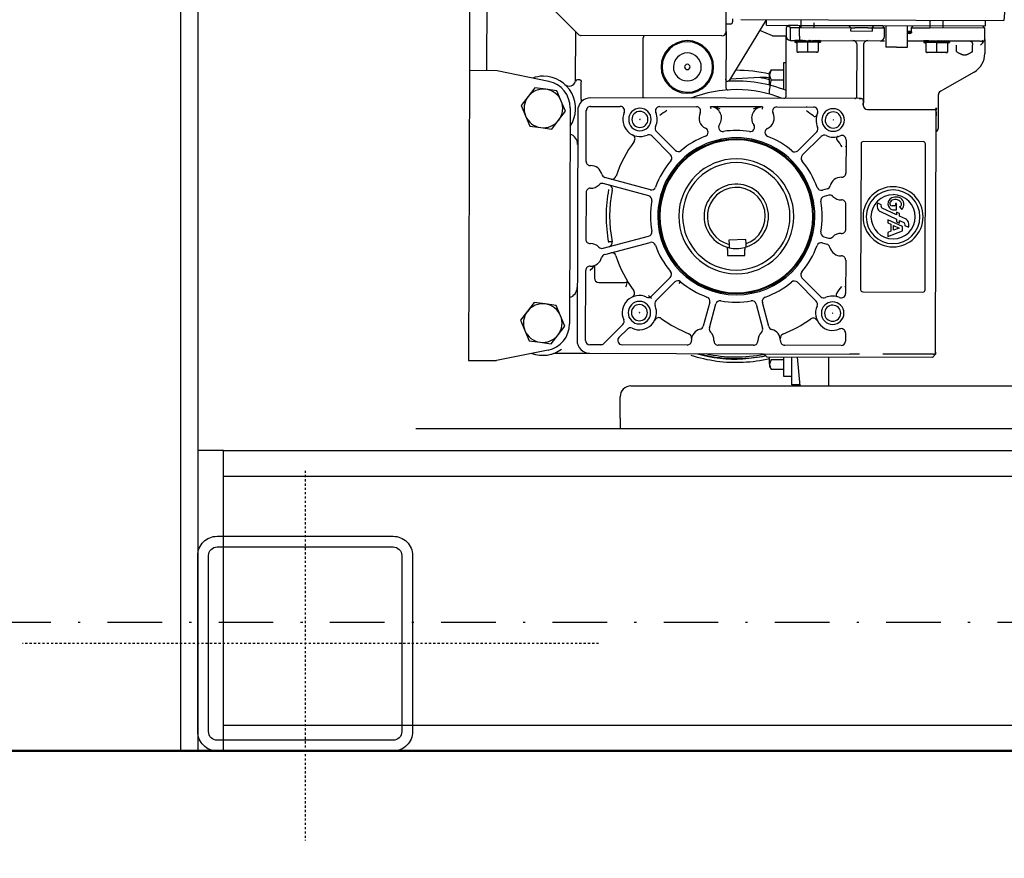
# Model space of a CAD drawing. Header units: centimetres. Extents: x 47725 to 65780, y 1899 to 12037.
# Tile 135 of 156: x 53605 to 53651, y 4510 to 4549. Entities that reach past the tile are written whole.
import ezdxf

# ---------------------------------------------------------------- set-up
doc = ezdxf.new("R2010")
doc.units = ezdxf.units.CM
doc.header["$LTSCALE"] = 0.02
doc.linetypes.add('CENTER2', pattern=[1.125, 0.75, -0.125, 0.125, -0.125])
doc.linetypes.add('DASHDOT2', pattern=[12.7, 6.35, -3.175, 0, -3.175])
for name, color, linetype in [('33 - linia 2', 3, 'Continuous'), ('44 - osie 2', 6, 'CENTER2'), ('A-Grid', 191, 'DASHDOT2'), ('A-PRZERÓJ', 7, 'Continuous'), ('CKDRZWI_', 7, 'Continuous'), ('CKWYMIAR', 3, 'Continuous')]:
    doc.layers.add(name, color=color, linetype=linetype)
doc.layers.add('CKSCIANY_PRZEKR', color=6, linetype='Continuous', lineweight=50)
doc.styles.get("Standard").update_dxf_attribs({"font": 'ic-simplex.shx', "width": 0.8})
doc.dimstyles.new('Kopia2 CADKON cm', dxfattribs={"dimscale": 5, "dimtxt": 3, "dimasz": 2.5, "dimexe": 1.8, "dimexo": 5, "dimgap": 0.6, "dimtad": 1, "dimrnd": 0.5, "dimtxsty": 'Standard', "dimblk1": 'OBLIQUE', "dimblk2": 'OBLIQUE', "dimsah": 1, "dimcen": 2.5, "dimadec": 1, "dimazin": 2, "dimtfac": 1, "dimtix": 1, "dimtmove": 2, "dimatfit": 3, "dimldrblk": 'OPEN30', "dimfxl": 2, "dimfxlon": 1, "dimtfill": 1, "dimtolj": 1, "dimarcsym": 0})

# ---------------------------------------------------------------- blocks, each defined once
blk = doc.blocks.new('A$7E8814B2933187')
at = {"color": 7, "linetype": 'Continuous'}
for p, q in [((200, -690), (200, -200)), ((231.87, -224.6), (231.83, -237.6)), ((366.87, -225), (231.87, -224.6)), ((366.83, -238), (366.87, -225)), ((447.87, -225.24), (366.87, -225)), ((447.84, -233.24), (366.84, -233)), ((236.7, -261.64), (231.83, -237.6)), ((361.81, -262), (366.83, -238)), ((245.83, -250.83), (241.03, -252.82)), ((250.63, -248.85), (245.83, -250.83)), ((254.75, -252.02), (250.63, -248.85)), ((258.87, -255.18), (254.75, -252.02)), ((345.83, -251.13), (341.02, -253.11)), ((350.63, -249.14), (345.83, -251.13)), ((354.75, -252.31), (350.63, -249.14)), ((241.03, -252.82), (240.34, -257.97)), ((258.19, -260.34), (258.87, -255.18)), ((341.02, -253.11), (340.34, -258.26)), ((358.87, -255.48), (354.75, -252.31)), ((358.19, -260.63), (358.87, -255.48)), ((404.45, -255.19), (383.8, -275.72)), ((240.34, -257.97), (239.66, -263.12)), ((257.5, -265.49), (258.19, -260.34)), ((340.34, -258.26), (339.66, -263.42)), ((357.5, -265.78), (358.19, -260.63)), ((235.25, -264.5), (235.2, -281.11)), ((239.66, -263.12), (243.78, -266.29)), ((252.7, -267.47), (257.5, -265.49)), ((339.66, -263.42), (343.78, -266.58)), ((352.7, -267.77), (357.5, -265.78)), ((243.78, -266.29), (247.9, -269.45)), ((247.9, -269.45), (252.7, -267.47)), ((343.78, -266.58), (347.9, -269.75)), ((347.9, -269.75), (352.7, -267.77)), ((349.54, -271.95), (248.92, -271.65)), ((260.98, -275.07), (260.98, -275.19)), ((362.12, -274.48), (384.98, -274.55)), ((241.21, -279.13), (273.81, -279.23)), ((348.22, -275.44), (241.22, -275.13)), ((310.11, -279.33), (288.3, -279.27)), ((324.6, -279.37), (348.21, -279.44)), ((336.99, -275.41), (336.99, -275.39)), ((353.64, -277.04), (361.63, -277.06)), ((362.63, -276.49), (362.63, -275.36)), ((383.02, -342.55), (383.21, -277.13)), ((235.2, -281.11), (234.84, -402.16)), ((239.19, -286.17), (239.2, -281.12)), ((276.09, -283.23), (270.19, -283.22)), ((350.2, -281.45), (350.16, -295.28)), ((353.83, -407.46), (354.2, -281.46)), ((248.59, -296.47), (239.77, -287.59)), ((268.19, -285.21), (268.15, -297.21)), ((281.22, -288.02), (286.84, -309.22)), ((284.12, -287.25), (289.74, -308.46)), ((308.5, -308.51), (314.24, -287.34)), ((311.4, -309.3), (317.14, -288.12)), ((287.17, -291.43), (287.17, -289.72)), ((205, -295.2), (200, -295.2)), ((205, -295.2), (215, -295.2)), ((239.07, -326.4), (239.16, -296.07)), ((242.57, -294.67), (246.46, -298.58)), ((220, -300.2), (220, -670.2)), ((254.13, -304.17), (254.06, -304.17)), ((254.13, -304.17), (254.2, -304.17)), ((344.13, -304.43), (344.06, -304.43)), ((344.13, -304.43), (344.2, -304.43)), ((355.13, -305.89), (382.13, -305.97)), ((270.56, -318.56), (261.8, -309.75)), ((263.79, -311.76), (263.65, -311.62)), ((336.43, -309.97), (327.62, -318.73)), ((259.67, -311.87), (268.43, -320.68)), ((329.74, -320.86), (338.55, -312.1)), ((336.54, -314.09), (336.68, -313.95)), ((350.1, -313.61), (350.05, -330.71)), ((267.77, -322.73), (268.53, -323.38)), ((259, -336.9), (247.82, -333.87)), ((249.74, -334.39), (249.55, -334.34)), ((247.03, -336.77), (258.21, -339.8)), ((349.01, -337.61), (350.04, -337.34)), ((349.96, -361.56), (350.04, -337.34)), ((238.98, -357.35), (239.02, -340.9)), ((280.71, -345.25), (280.69, -353.25)), ((283.52, -345.25), (280.71, -345.25)), ((283.52, -345.25), (284.55, -345.26)), ((285.93, -345.91), (284.37, -345.98)), ((287.83, -345.82), (285.93, -345.91)), ((288.2, -353.81), (287.83, -345.82)), ((385.01, -344.55), (358.88, -344.48)), ((390.56, -363.21), (361.91, -345.87)), ((363.58, -360.23), (362.94, -346.5)), ((385.01, -344.55), (414.51, -344.64)), ((388.51, -346.56), (388.51, -344.56)), ((391.01, -347.57), (389.51, -347.57)), ((390.59, -351.34), (390.24, -473.8)), ((280.69, -353.25), (283.5, -353.25)), ((284.53, -353.26), (283.5, -353.25)), ((284.75, -353.97), (286.31, -353.9)), ((286.31, -353.9), (288.2, -353.81)), ((234.96, -362.11), (233.46, -363.61)), ((258.16, -358.56), (246.96, -361.53)), ((247.73, -364.43), (258.92, -361.46)), ((349.96, -361.56), (348.94, -361.29)), ((363.73, -363.41), (363.58, -360.23)), ((383, -366.2), (385.59, -360.21)), ((229, -364.8), (227.76, -365.51)), ((227.76, -365.51), (227.76, -371.2)), ((230.07, -364.8), (229, -364.8)), ((230.07, -364.8), (233.45, -364.8)), ((232.38, -365.51), (230.07, -364.8)), ((232.38, -365.51), (232.38, -371.2)), ((233.23, -440.61), (233.46, -363.61)), ((355.93, -364.8), (358, -364.8)), ((360.06, -364.8), (364.93, -364.8)), ((362.62, -365.51), (362.62, -371.2)), ((364.93, -364.8), (366, -364.8)), ((367.24, -365.51), (364.93, -364.8)), ((367.24, -365.51), (366, -364.8)), ((367.24, -365.51), (367.24, -371.2)), ((383, -366.2), (383, -372.55)), ((387.96, -363.4), (387.91, -379.2)), ((387.96, -363.4), (390.56, -363.41)), ((233.44, -371.2), (224.5, -371.2)), ((224.5, -371.2), (224.5, -375.2)), ((349.94, -368.19), (349.89, -385.28)), ((370.5, -371.2), (358, -371.2)), ((370.5, -372.51), (370.5, -371.2)), ((220.5, -378.84), (220.5, -375.2)), ((220.5, -375.2), (233.42, -375.2)), ((238.86, -398.12), (238.93, -371.84)), ((354.93, -372.46), (379.06, -372.54)), ((379.06, -372.54), (382.93, -372.55)), ((380.93, -374.54), (380.91, -378.82)), ((386.93, -374.34), (380.94, -374.32)), ((386.93, -372.56), (382.93, -372.55)), ((386.93, -374.34), (386.91, -378.78)), ((387.59, -373.22), (386.93, -372.56)), ((386.93, -374.34), (387.66, -373.31)), ((387.59, -373.22), (387.68, -373.31)), ((387.59, -373.22), (387.66, -373.31)), ((387.66, -373.31), (387.68, -373.31)), ((387.68, -373.31), (387.93, -373.56)), ((387.92, -377.94), (387.93, -373.56)), ((233.42, -377.66), (220, -378.88)), ((268.26, -377.74), (259.45, -386.5)), ((261.57, -388.63), (270.38, -379.87)), ((327.44, -380.04), (336.2, -388.85)), ((338.33, -386.73), (329.57, -377.92)), ((375.41, -386.72), (375.44, -378.22)), ((380.06, -377.49), (375.72, -377.47)), ((380.12, -376.49), (379.85, -377.49)), ((380.04, -382.49), (380.06, -377.49)), ((380.1, -382.49), (380.12, -376.49)), ((380.78, -376.49), (380.12, -376.49)), ((380.78, -381.53), (380.9, -380.21)), ((380.91, -379.13), (380.8, -416.34)), ((380.82, -380.19), (380.91, -378.85)), ((380.84, -379.91), (380.85, -379.89)), ((380.85, -379.89), (380.84, -379.92)), ((380.85, -378.84), (380.91, -377.74)), ((380.91, -379.89), (380.85, -379.89)), ((380.91, -379.46), (380.87, -379.46)), ((380.88, -377.73), (380.91, -376.95)), ((380.91, -379.24), (380.88, -379.24)), ((380.91, -380.49), (380.88, -380.49)), ((380.9, -376.95), (380.91, -376.54)), ((380.91, -376.54), (380.91, -376.54)), ((380.91, -376.95), (380.91, -376.94)), ((380.91, -377.74), (380.91, -377.72)), ((380.91, -379.13), (380.91, -378.82)), ((380.91, -378.85), (380.91, -378.82)), ((382.91, -378.77), (386.91, -378.78)), ((386.91, -378.78), (386.84, -402.56)), ((387.64, -378.79), (386.91, -378.78)), ((386.91, -379.51), (390.51, -379.52)), ((387.91, -379.2), (387.85, -401.56)), ((380.04, -382.49), (375.7, -382.47)), ((380.03, -387.49), (380.04, -382.49)), ((380.09, -388.49), (380.1, -382.49)), ((380.9, -381.72), (380.63, -383.22)), ((380.89, -383.29), (380.63, -383.22)), ((380.75, -384.07), (380.77, -384.07)), ((380.84, -381.23), (380.76, -381.69)), ((380.77, -384.07), (380.83, -383.74)), ((380.77, -384.07), (380.89, -384.8)), ((380.78, -381.53), (380.84, -381.23)), ((380.78, -383.26), (380.84, -382.92)), ((380.9, -383.74), (380.83, -383.74)), ((380.9, -385.09), (380.83, -385.09)), ((380.91, -381.23), (380.84, -381.23)), ((380.9, -382.06), (380.84, -382.06)), ((380.9, -382.92), (380.84, -382.92)), ((380.9, -384.48), (380.84, -384.48)), ((286.6, -389.3), (286.01, -391.49)), ((311.74, -391.57), (311.16, -389.38)), ((334.21, -386.84), (334.35, -386.98)), ((380.03, -387.49), (375.69, -387.47)), ((379.82, -387.49), (380.09, -388.49)), ((380.74, -388.49), (380.09, -388.49)), ((380.81, -385.22), (380.89, -386.15)), ((380.89, -385.52), (380.83, -385.52)), ((380.83, -386.39), (380.88, -387.26)), ((380.84, -386.35), (380.88, -387.24)), ((380.89, -385.74), (380.85, -385.74)), ((380.85, -387.36), (380.88, -388.03)), ((380.85, -387.37), (380.88, -388.04)), ((380.86, -385.74), (380.89, -386.13)), ((380.86, -388.07), (380.88, -388.44)), ((380.86, -388.07), (380.88, -388.44)), ((386.89, -385.51), (389.07, -385.51)), ((233.37, -392.2), (220, -392.2)), ((253.87, -394.17), (253.8, -394.17)), ((253.87, -394.17), (253.94, -394.17)), ((289.5, -390.09), (288.9, -392.28)), ((308.84, -392.33), (308.26, -390.14)), ((343.87, -394.43), (343.8, -394.43)), ((343.87, -394.43), (343.94, -394.43)), ((234.83, -406.67), (234.84, -402.16)), ((244.69, -400.14), (240.85, -400.13)), ((278.54, -400.24), (263.02, -400.19)), ((293.03, -400.28), (304.67, -400.32)), ((334.69, -400.4), (319.16, -400.36)), ((385.34, -402.55), (385.31, -412.55)), ((386.84, -402.56), (385.34, -402.55)), ((387.85, -401.56), (386.84, -402.56)), ((386.84, -402.56), (386.84, -404.56)), ((387.85, -401.56), (387.81, -413.56)), ((332.83, -407.4), (264.83, -407.2)), ((353.83, -406.46), (353.83, -407.46)), ((354.84, -405.46), (378.84, -405.53)), ((386.82, -410.56), (386.84, -404.56)), ((263.83, -408.2), (263.74, -436.2)), ((333.74, -436.4), (333.83, -408.4)), ((348.82, -410.45), (348.73, -441.45)), ((352.83, -408.46), (350.83, -408.45)), ((350.83, -408.45), (352.83, -408.46)), ((378.83, -408.53), (352.83, -408.46)), ((386.81, -412.56), (385.31, -412.55)), ((386.81, -412.56), (386.8, -416.51)), ((386.82, -410.56), (386.81, -412.56)), ((386.81, -412.56), (387.81, -413.56)), ((301.18, -416.5), (297.74, -423.83)), ((304.3, -416.78), (305.07, -415.13)), ((380.8, -416.34), (380.8, -418.36)), ((386.8, -416.51), (386.8, -418.36)), ((387.81, -413.56), (387.8, -416.44)), ((387.8, -416.44), (387.8, -417.36)), ((234.79, -422.06), (234.8, -417.55)), ((291.54, -419.9), (289.63, -419.89)), ((289.63, -419.89), (292.17, -426.65)), ((292.03, -421.21), (291.54, -419.9)), ((295.38, -421.22), (292.03, -421.21)), ((294.28, -426.66), (297.44, -419.92)), ((296, -419.91), (295.38, -421.22)), ((297.44, -419.92), (296, -419.91)), ((299.76, -423.83), (302.84, -417.28)), ((377.78, -423.97), (377.8, -418.97)), ((387.8, -419), (377.8, -418.97)), ((382.8, -418.35), (386.8, -418.36)), ((384.3, -418.35), (384.3, -418.54)), ((386.8, -418.36), (387.8, -417.36)), ((387.8, -417.36), (387.66, -465.4)), ((234.73, -441.11), (234.79, -422.06)), ((292.52, -422.52), (294.77, -422.53)), ((293.52, -425.18), (292.52, -422.52)), ((294.77, -422.53), (293.52, -425.18)), ((296.51, -423.82), (295.85, -425.24)), ((295.85, -425.24), (297.07, -425.24)), ((297.07, -425.24), (296.12, -427.27)), ((297.74, -423.83), (296.51, -423.82)), ((297.77, -428.05), (299.09, -425.25)), ((299.09, -425.25), (300.31, -425.25)), ((300.98, -423.84), (299.76, -423.83)), ((300.31, -425.25), (300.98, -423.84)), ((301.98, -422.77), (301.98, -423.91)), ((301.98, -423.91), (305.03, -423.92)), ((303.35, -425.29), (302.23, -426.41)), ((303.9, -423.02), (303.91, -421.81)), ((305.03, -423.39), (304.26, -423.39)), ((305.03, -423.92), (305.03, -423.39)), ((377.78, -423.97), (377.77, -428.97)), ((292.17, -426.65), (294.28, -426.66)), ((294.66, -427.77), (293.88, -429.43)), ((377.77, -428.97), (387.77, -429)), ((380.77, -428.98), (380.75, -433.34)), ((384.27, -428.99), (384.26, -429.72)), ((384.77, -428.99), (384.76, -431.21)), ((386.76, -430.73), (385.23, -430.72)), ((385.27, -428.99), (385.26, -430.72)), ((386.76, -431.01), (386.76, -430.73)), ((387.76, -431.73), (386.76, -430.73)), ((380.75, -433.34), (380.74, -438.31)), ((386.76, -431.01), (386.74, -436.51)), ((264.74, -437.2), (332.74, -437.4)), ((375.24, -446.83), (375.26, -438.33)), ((379.88, -437.59), (375.54, -437.58)), ((379.94, -436.59), (379.67, -437.59)), ((379.87, -442.59), (379.88, -437.59)), ((379.93, -442.59), (379.94, -436.59)), ((380.6, -436.59), (379.94, -436.59)), ((380.64, -440.29), (380.73, -438.95)), ((380.66, -440.01), (380.67, -439.99)), ((380.67, -439.99), (380.66, -440.02)), ((380.74, -438.31), (380.67, -462.92)), ((380.73, -439.99), (380.67, -439.99)), ((380.68, -438.94), (380.73, -437.84)), ((380.74, -439.56), (380.69, -439.56)), ((380.7, -437.84), (380.74, -437.06)), ((380.74, -439.34), (380.71, -439.34)), ((380.72, -437.05), (380.74, -436.65)), ((380.73, -437.84), (380.73, -437.82)), ((380.73, -438.95), (380.73, -438.93)), ((380.74, -436.65), (380.74, -436.64)), ((380.74, -437.06), (380.74, -437.04)), ((386.66, -465.06), (386.74, -439.35)), ((386.74, -436.51), (386.74, -439.35)), ((386.74, -439.61), (390.34, -439.62)), ((233.23, -440.61), (234.73, -442.11)), ((235.73, -442.11), (234.73, -442.11)), ((235.73, -442.11), (347.73, -442.44)), ((340.22, -443.42), (355.56, -443.47)), ((347.73, -442.44), (345.73, -442.44)), ((347.73, -442.44), (347.82, -442.44)), ((347.88, -442.44), (349.1, -442.45)), ((348.64, -442.45), (349.4, -442.45)), ((357.27, -444.43), (357.77, -445.29)), ((379.87, -442.59), (375.53, -442.58)), ((379.85, -447.59), (379.87, -442.59)), ((379.91, -448.59), (379.93, -442.59)), ((380.72, -441.82), (380.45, -443.33)), ((380.72, -443.39), (380.45, -443.33)), ((380.66, -441.34), (380.58, -441.79)), ((380.58, -444.17), (380.6, -444.18)), ((380.6, -443.36), (380.66, -443.02)), ((380.6, -444.18), (380.66, -443.85)), ((380.6, -444.18), (380.71, -444.9)), ((380.61, -441.63), (380.73, -440.31)), ((380.61, -441.63), (380.66, -441.34)), ((380.73, -441.34), (380.66, -441.34)), ((380.73, -442.16), (380.66, -442.16)), ((380.73, -443.02), (380.66, -443.02)), ((380.72, -443.85), (380.66, -443.85)), ((380.72, -444.59), (380.66, -444.59)), ((380.73, -440.6), (380.7, -440.6)), ((366.2, -460), (357.77, -445.29)), ((379.85, -447.59), (375.51, -447.58)), ((379.64, -447.59), (379.91, -448.59)), ((380.57, -448.59), (379.91, -448.59)), ((380.63, -445.32), (380.71, -446.26)), ((380.72, -445.19), (380.66, -445.19)), ((380.72, -445.62), (380.66, -445.62)), ((380.66, -446.46), (380.71, -447.34)), ((380.66, -446.49), (380.71, -447.36)), ((380.67, -447.48), (380.7, -448.14)), ((380.72, -445.84), (380.68, -445.84)), ((380.68, -447.46), (380.7, -448.13)), ((380.69, -445.84), (380.71, -446.23)), ((380.69, -448.18), (380.7, -448.54)), ((380.69, -448.18), (380.7, -448.54)), ((386.72, -445.61), (390.32, -445.62)), ((375.7, -451.76), (378.7, -451.77)), ((375.68, -459.29), (378.68, -459.3)), ((380.66, -465.04), (374.85, -465.02)), ((380.66, -465.04), (380.66, -464.66)), ((380.66, -465.04), (386.66, -465.06)), ((386.66, -465.06), (387.66, -464.06)), ((387.66, -465.4), (390.26, -465.41)), ((428.62, -477.27), (390.24, -473.8))]:
    blk.add_line(p, q, dxfattribs=at)
for centre, radius, start, end in [((249.26, -259.15), 9, 112.4483, 172.4483), ((249.26, -259.15), 9, 52.4483, 112.4483), ((249.26, -259.15), 9, 352.4483, 52.4483), ((349.26, -259.45), 9, 112.4483, 172.4483), ((349.26, -259.45), 9, 52.4483, 112.4483), ((249.26, -259.15), 15, 160.0774, 215.9317), ((349.26, -259.45), 9, 352.4483, 52.4483), ((349.26, -259.45), 15, 0, 19.5852), ((249.26, -259.15), 9, 172.4483, 232.4483), ((249.26, -259.15), 9, 292.4483, 352.4483), ((349.26, -259.45), 9, 172.4483, 232.4483), ((349.26, -259.45), 15, 236.274, 0), ((349.26, -259.45), 9, 292.4483, 352.4483), ((249.26, -259.15), 15, 194.8269, 200.8713), ((248.95, -259.15), 12.5, 191.4649, 269.8313), ((349.58, -259.45), 12.5, 269.8313, 348.1976), ((249.26, -259.15), 9, 232.4483, 292.4483), ((349.26, -259.45), 9, 232.4483, 292.4483), ((362.65, -271.49), 3, 138.0215, 255.3543), ((265.94, -270.2), 5, 197.279, 269.8319), ((332.53, -270.4), 5, 269.8318, 342.3756), ((361.63, -275.36), 1, 359.8318, 75.3543), ((241.2, -281.13), 6, 89.8318, 179.8318), ((241.2, -281.13), 2, 89.8318, 179.8318), ((273.8, -281.23), 2, 357.8557, 89.8318), ((288.29, -281.27), 2, 89.8318, 181.8079), ((310.11, -281.33), 2, 357.8557, 89.8318), ((324.6, -281.37), 2, 89.8318, 181.8079), ((348.2, -281.44), 2, 359.8318, 89.8318), ((348.2, -281.44), 6, 359.8318, 89.8318), ((353.57, -278.6), 1.56, 87.4639, 112.866), ((385.21, -277.14), 2, 134.8318, 179.8318), ((270.19, -285.22), 2, 89.8318, 179.8318), ((285.69, -269.97), 16.37, 223.4377, 234.1076), ((281.05, -281.5), 5.25, 177.8557, 255.9661), ((281.05, -281.5), 5.25, 313.6976, 1.8079), ((317.35, -281.6), 5.25, 177.8557, 225.9661), ((317.35, -281.6), 5.25, 283.6976, 1.8079), ((241.19, -286.18), 2, 179.8318, 224.8318), ((279.29, -288.53), 2, 14.8318, 75.9661), ((286.05, -286.74), 2, 133.6976, 194.8318), ((298.97, -358.23), 69.55, 79.5776, 100.086), ((312.31, -286.82), 2, 344.8318, 45.9661), ((319.07, -288.65), 2, 103.6976, 164.8318), ((299, -349.3), 59, 108.1211, 125.9532), ((280.03, -291.33), 2, 288.1211, 14.8318), ((286.79, -289.53), 2, 194.8318, 281.5426), ((299, -349.3), 59, 78.1211, 101.5426), ((299, -349.3), 59, 78.1211, 101.5426), ((311.56, -289.61), 2, 258.1211, 344.8318), ((318.31, -291.44), 2, 164.8318, 251.5426), ((299, -349.3), 59, 53.7105, 71.5426), ((215, -300.2), 5, 0, 90), ((241.16, -296.08), 2, 44.8318, 179.8318), ((250.01, -295.06), 2, 224.8318, 294.3445), ((254.13, -304.17), 8, 335.3192, 114.3445), ((270.1, -289.68), 9.06, 244.5581, 261.4589), ((270.15, -297.22), 2, 179.8318, 225.57), ((344.13, -304.43), 8, 66.2537, 204.3445), ((348.16, -295.28), 2, 246.2537, 359.8318), ((254.13, -304.17), 8, 155.3192, 294.3445), ((245.05, -299.99), 2, 335.3192, 44.8318), ((254.13, -304.17), 5.25, 359.8318, 179.8318), ((254.13, -304.17), 3.75, 359.8318, 179.8318), ((263.19, -299.92), 2, 205.1343, 305.9532), ((335.1, -300.13), 2, 233.7105, 334.5293), ((344.13, -304.43), 5.25, 359.8318, 179.8318), ((344.13, -304.43), 3.75, 359.8318, 179.8318), ((254.13, -304.17), 5.25, 179.8318, 359.8318), ((254.13, -304.17), 3.75, 179.8318, 359.8318), ((254.13, -304.17), 0.0714, 359.8318, 179.8318), ((254.13, -304.17), 0.0714, 179.8318, 359.8318), ((344.13, -304.43), 5.25, 179.8318, 359.8318), ((344.13, -304.43), 3.75, 179.8318, 359.8318), ((344.13, -304.43), 0.0714, 359.8318, 179.8318), ((344.13, -304.43), 0.0714, 179.8318, 359.8318), ((249.83, -313.2), 2, 323.7105, 64.5293), ((258.25, -313.28), 2, 44.8318, 114.3445), ((299, -349.3), 55, 132.0455, 134.09), ((263.22, -308.34), 2, 155.3192, 224.8318), ((299, -349.3), 40, 109.612, 130.0516), ((284.9, -309.74), 2, 289.612, 14.8318), ((291.67, -307.94), 2, 194.8318, 280.0516), ((299, -349.3), 40, 79.612, 100.0516), ((306.57, -307.99), 2, 259.612, 344.8318), ((313.33, -309.82), 2, 164.8318, 250.0516), ((299, -349.3), 40, 49.612, 70.0516), ((335.02, -308.55), 2, 314.8318, 24.3445), ((339.96, -313.52), 2, 65.3192, 134.8318), ((344.13, -304.43), 8, 245.3192, 293.41), ((348.1, -313.61), 2, 359.8318, 113.41), ((299, -349.3), 59, 143.7105, 158.0463), ((299, -349.3), 36.58, 89.8318, 269.8318), ((299, -349.3), 36, 359.8318, 179.8318), ((299, -349.3), 35.6, 359.8318, 179.8318), ((299, -349.3), 36.58, 269.8318, 89.8318), ((299, -349.3), 58.94, 33.2515, 37.2277), ((368.57, -326.5), 12.25, 359.8318, 179.8318), ((368.57, -326.5), 11.75, 359.8318, 179.8318), ((267.01, -322.09), 2, 319.612, 44.8318), ((271.97, -317.15), 2, 224.8318, 310.0516), ((326.21, -317.31), 2, 229.612, 314.8318), ((331.15, -322.27), 2, 134.8318, 220.0516), ((368.57, -326.5), 6.5, 359.8318, 179.8318), ((299, -349.3), 40, 139.612, 160.0516), ((299, -349.3), 26.78, 359.8318, 179.8318), ((299, -349.3), 25, 359.8318, 179.8318), ((299, -349.3), 40, 21.1009, 40.0516), ((368.57, -326.5), 1.25, 359.8318, 179.8318), ((299, -349.3), 68, 161.8689, 182.679), ((241.07, -326.41), 2, 179.8318, 271.8079), ((241.3, -333.66), 5.25, 13.6976, 91.8079), ((242.42, -326.49), 2, 261.0519, 338.0463), ((299, -349.3), 59, 338.6128, 21.0509), ((368.57, -326.5), 12.25, 179.8318, 359.8318), ((368.57, -326.5), 11.75, 179.8318, 359.8318), ((368.57, -326.5), 6.5, 179.8318, 359.8318), ((368.57, -326.5), 1.25, 179.8318, 359.8318), ((299, -349.3), 66.25, 164.8566, 191.8523), ((248.34, -331.94), 2, 193.6976, 254.8318), ((299, -349.3), 15, 198.145, 167.213), ((344.79, -337.18), 5.25, 63.1987, 155.5905), ((348.05, -330.7), 2, 243.1987, 359.8318), ((299, -349.3), 65.5, 167.5463, 191.4256), ((241.02, -340.9), 2, 87.8557, 179.8318), ((241.3, -333.66), 5.25, 267.8557, 315.9661), ((246.51, -338.7), 2, 74.8318, 135.9661), ((259.52, -334.97), 2, 254.8318, 340.0516), ((299, -349.3), 13.5, 199.9143, 165.4437), ((338.18, -334.18), 2, 201.1009, 335.5905), ((344.79, -337.18), 5.25, 234.0732, 358.2369), ((338.63, -337.07), 11.41, 335.6496, 358.6324), ((257.69, -341.73), 2, 349.612, 74.8318), ((299, -349.3), 40, 169.612, 190.0516), ((299, -349.3), 40, 351.1009, 8.5628), ((340.53, -343.05), 2, 54.0732, 188.5628), ((385.02, -342.55), 2, 179.8318, 269.8318), ((299, -349.3), 15, 167.213, 195.1233), ((299, -349.3), 63, 338.2884, 3.4152), ((358.88, -345.48), 1, 89.8318, 183.6544), ((362.89, -345.49), 1, 179.8318, 183.4152), ((389.51, -346.57), 1, 179.8318, 269.8318), ((299, -349.3), 68, 182.679, 193.3174), ((299, -349.3), 36, 179.8318, 359.8318), ((299, -349.3), 35.6, 179.8318, 359.8318), ((299, -349.3), 26.78, 179.8318, 359.8318), ((299, -349.3), 25, 179.8318, 359.8318), ((299, -349.3), 68, 346.8241, 0.2909), ((240.98, -357.36), 2, 179.8318, 271.8079), ((257.64, -356.63), 2, 284.8318, 10.0516), ((299, -349.3), 15, 195.2978, 198.145), ((340.49, -355.8), 2, 171.1009, 305.5905), ((344.71, -361.69), 5.25, 1.4268, 125.5905), ((338.55, -361.77), 11.41, 1.0313, 24.0141), ((241.2, -364.6), 5.25, 43.6976, 91.8079), ((246.45, -359.6), 2, 223.6976, 284.8318), ((259.44, -363.4), 2, 19.612, 104.8318), ((299, -349.3), 65.5, 346.3116, 350.3934), ((230.2, -369.31), 4.52, 91.6642, 122.72), ((241.2, -364.6), 5.25, 267.8557, 345.9661), ((248.24, -366.36), 2, 104.8318, 165.9661), ((299, -349.3), 40, 199.612, 220.0516), ((299, -349.3), 40, 319.612, 338.5628), ((338.09, -364.65), 2, 24.0732, 158.5628), ((344.71, -361.69), 5.25, 204.0732, 296.465), ((347.94, -368.18), 2, 359.8318, 116.465), ((365.06, -369.31), 4.52, 91.6642, 122.72), ((299, -349.3), 66.25, 346.4695, 347.7038), ((240.93, -371.85), 2, 87.8557, 179.8318), ((242.29, -371.77), 2, 21.6173, 98.6118), ((299, -349.3), 59, 201.6173, 215.9532), ((266.85, -376.33), 2, 314.8318, 40.0516), ((330.99, -376.51), 2, 139.612, 224.8318), ((354.94, -371.46), 1, 179.8318, 269.8318), ((382.93, -374.55), 2, 173.4883, 179.8318), ((382.93, -374.55), 2, 89.8318, 173.4883), ((271.79, -381.29), 2, 49.612, 134.8318), ((299, -349.3), 40, 229.612, 250.0516), ((299, -349.3), 40, 289.612, 310.0516), ((326.03, -381.45), 2, 44.8318, 130.0516), ((403.1, -382.55), 28, 169.5453, 171.1014), ((381.94, -379.13), 1.03, 159.6244, 179.711), ((382.31, -468.01), 89.25, 89.6146, 90.8578), ((96.98, -575.37), 350.89, 33.9916, 34.0726), ((249.62, -385.11), 2, 295.1343, 35.9532), ((299, -349.3), 58.94, 322.4684, 326.357), ((253.87, -394.17), 8, 65.3192, 203.41), ((253.87, -394.17), 5.25, 359.8318, 179.8318), ((258.04, -385.08), 2, 245.3192, 314.8318), ((262.98, -390.05), 2, 134.8318, 204.3445), ((284.67, -388.78), 2, 344.8318, 70.0516), ((291.43, -390.61), 2, 79.612, 164.8318), ((299, -349.3), 40, 259.612, 280.0516), ((306.33, -390.66), 2, 14.8318, 100.0516), ((313.1, -388.86), 2, 109.612, 194.8318), ((334.78, -390.26), 2, 335.3192, 44.8318), ((339.75, -385.32), 2, 224.8318, 294.3445), ((343.87, -394.43), 5.25, 359.8318, 179.8318), ((343.87, -394.43), 8, 66.2537, 114.3445), ((346.41, -385.85), 0.945, 229.2239, 255.6138), ((347.89, -385.28), 2, 246.2537, 359.8318), ((403.1, -382.55), 28, 188.5623, 190.1184), ((253.87, -394.17), 5.25, 179.8318, 359.8318), ((253.87, -394.17), 3.75, 359.8318, 179.8318), ((253.87, -394.17), 3.75, 179.8318, 359.8318), ((253.87, -394.17), 0.0714, 359.8318, 179.8318), ((253.87, -394.17), 0.0714, 179.8318, 359.8318), ((253.87, -394.17), 8, 336.2537, 24.3445), ((285.79, -398.01), 5.25, 103.6976, 181.8079), ((284.08, -390.97), 2, 283.6976, 344.8318), ((290.83, -392.8), 2, 164.8318, 225.9661), ((285.79, -398.01), 5.25, 357.8557, 45.9661), ((311.92, -398.09), 5.25, 133.6976, 181.8079), ((306.91, -392.85), 2, 313.6976, 14.8318), ((313.68, -391.05), 2, 194.8318, 255.9661), ((311.92, -398.09), 5.25, 357.8557, 75.9661), ((343.87, -394.43), 8, 155.3192, 203.41), ((343.87, -394.43), 3.75, 359.8318, 179.8318), ((240.86, -398.13), 2, 179.8318, 269.8318), ((244.69, -398.14), 2, 269.8318, 23.41), ((263.02, -398.19), 2, 156.2537, 269.8318), ((262.45, -396.71), 0.945, 139.2239, 165.6138), ((299, -349.3), 58.94, 232.4684, 236.357), ((278.55, -398.24), 2, 269.8318, 1.8079), ((293.04, -398.28), 2, 177.8557, 269.8318), ((304.67, -398.32), 2, 269.8318, 1.8079), ((319.16, -398.36), 2, 177.8557, 269.8318), ((299, -349.3), 58.94, 303.3066, 307.1953), ((334.69, -398.4), 2, 269.8318, 23.41), ((335.27, -396.92), 0.945, 14.0499, 40.4398), ((343.87, -394.43), 5.25, 179.8318, 359.8318), ((343.87, -394.43), 3.75, 179.8318, 359.8318), ((343.87, -394.43), 0.0714, 359.8318, 179.8318), ((343.87, -394.43), 0.0714, 179.8318, 359.8318), ((264.83, -408.2), 1, 89.8318, 179.8318), ((332.83, -408.4), 1, 359.8318, 89.8318), ((352.83, -407.46), 1, 269.8318, 359.8318), ((354.84, -404.46), 1, 179.8318, 269.8318), ((378.84, -403.53), 2, 269.8318, 359.8318), ((298.79, -422.3), 14, 359.8318, 179.8318), ((298.79, -422.3), 12.5, 359.8318, 179.8318), ((298.79, -422.3), 10.29, 359.8318, 179.8318), ((350.82, -410.45), 2, 89.8318, 179.8318), ((378.82, -410.53), 2, 359.8318, 89.8318), ((303.8, -417.73), 2.9, 64.0415, 154.8318), ((303.8, -417.73), 1.07, 62.6894, 154.8318), ((382.8, -416.35), 2, 179.8318, 269.8318), ((304.88, -422.79), 2.9, 21.0796, 167.3836), ((304.98, -421.82), 1.07, 69.0868, 179.8318), ((304.71, -422.53), 1.83, 38.4078, 69.0868), ((303.63, -423.38), 3.2, 307.5096, 38.4078), ((301.98, -423.91), 6.01, 356.255, 21.0796), ((298.79, -422.3), 14, 179.8318, 359.8318), ((298.79, -422.3), 12.5, 179.8318, 359.8318), ((298.79, -422.3), 10.3, 179.8318, 359.8318), ((304.82, -422.78), 2.84, 167.3836, 179.8318), ((304.6, -423.92), 3.44, 226.3482, 325.5378), ((304.7, -424.77), 1.45, 201.2175, 307.5096), ((304.26, -423.03), 0.36, 179.8318, 269.8318), ((304.86, -424.1), 3.12, 325.5378, 356.255), ((295.15, -426.82), 2.9, 244.0415, 334.8318), ((295.15, -426.82), 1.07, 242.6894, 334.8318), ((385.75, -429.95), 1.54, 174.5574, 219.5121), ((386.15, -434.84), 4.21, 102.377, 112.1077), ((264.74, -436.2), 1, 179.8318, 269.8318), ((332.74, -436.4), 1, 269.8318, 359.8318), ((402.93, -442.66), 28, 169.5453, 171.1014), ((235.73, -441.11), 1, 179.8318, 269.8318), ((340.23, -441.42), 2, 209.8318, 269.8318), ((347.73, -441.44), 1, 269.8318, 359.8318), ((355.26, -445.63), 2.35, 30.8296, 84.9425), ((402.93, -442.66), 28, 188.5623, 190.1184), ((374.88, -455.02), 10, 209.8318, 269.8318), ((384.42, -458), 7.64, 221.1469, 240.5351), ((382.63, -462.99), 2.11, 179.8306, 222.4841), ((381.4, -462.19), 2.85, 254.8567, 269.9938)]:
    blk.add_arc(centre, radius, start, end, dxfattribs=at)
for centre, major_axis, ratio, start_param, end_param in [((286.05, -286.74), (-1.93, -0.51), 0.273789, 0, 0.349114), ((312.31, -286.82), (1.93, -0.52), 0.273789, 5.934071, 6.283185), ((319.07, -288.65), (1.93, -0.52), 0.163838, 3.141593, 3.529825), ((286.79, -289.53), (-1.93, -0.51), 0.104498, 0, 0.372833), ((311.56, -289.61), (1.93, -0.52), 0.104498, 5.910353, 6.283185), ((318.31, -291.44), (1.93, -0.52), 0.004918, 2.777862, 3.141593), ((403.11, -380.05), (27.55, -0.08), 0.866025, 3.036618, 3.246568), ((380.76, -382.49), (0.77, 6), 0.12238, 0.672549, 0.923812), ((380.76, -382.49), (0.94, 6), 0.085888, 0.932077, 1.183339), ((380.76, -382.49), (1.04, 6), 0.04422, 1.188226, 1.439488), ((380.76, -382.49), (-0.02, -6), 0.175787, 3.141593, 3.26456), ((380.76, -382.49), (0.3, 6), 0.169436, 0.141442, 0.392704), ((380.76, -382.49), (0.56, 6), 0.151042, 0.408891, 0.660154), ((380.76, -382.49), (0.02, 6), 0.175787, 6.154891, 6.283185), ((348.9, -382.3), (-1, 0.003), 0.840811, 3.141593, 3.663107), ((403.1, -385.05), (27.55, -0.08), 0.866025, 3.036618, 3.246568), ((380.76, -382.49), (-0.94, -6), 0.085888, 0.937404, 1.188666), ((380.76, -382.49), (-1.04, -6), 0.04422, 1.193553, 1.444815), ((346.41, -385.8), (0.282, 0.959), 0.935021, 1.222763, 2.728691), ((380.76, -382.49), (-0.77, -6), 0.12238, 0.677876, 0.929138), ((380.76, -382.49), (-0.56, -6), 0.151042, 0.414218, 0.665481), ((380.76, -382.49), (-0.3, -6), 0.169436, 0.146769, 0.398031), ((380.76, -382.49), (0.02, 6), 0.175787, 3.018625, 3.141593), ((380.76, -382.49), (-0.02, -6), 0.175787, 0, 0.128295), ((262.5, -396.71), (0.959, -0.282), 0.935021, 1.222763, 2.728691), ((335.22, -396.92), (-0.961, -0.276), 0.935021, 3.554495, 5.060422), ((266, -399.2), (0.003, 1), 0.840811, 3.141593, 3.663107), ((331.71, -399.4), (0.003, 1), 0.840811, 2.620079, 3.141593), ((402.93, -440.16), (27.55, -0.08), 0.866025, 3.036618, 3.246568), ((380.59, -442.59), (0.94, 6), 0.085888, 0.932077, 1.183339), ((380.59, -442.59), (-0.02, -6), 0.175787, 3.141593, 3.26456), ((380.59, -442.59), (0.3, 6), 0.169436, 0.141442, 0.392704), ((380.59, -442.59), (0.56, 6), 0.151042, 0.408891, 0.660154), ((380.59, -442.59), (0.77, 6), 0.12238, 0.672549, 0.923812), ((380.59, -442.59), (0.02, 6), 0.175787, 6.154891, 6.283185), ((402.92, -445.16), (27.55, -0.08), 0.866025, 3.036618, 3.246568), ((380.59, -442.59), (-1.04, -6), 0.04422, 1.193553, 1.444815), ((380.59, -442.59), (1.04, 6), 0.04422, 1.188226, 1.439488), ((380.59, -442.59), (-0.77, -6), 0.12238, 0.677876, 0.929138), ((380.59, -442.59), (-0.56, -6), 0.151042, 0.414218, 0.665481), ((380.59, -442.59), (-0.3, -6), 0.169436, 0.146769, 0.398031), ((380.59, -442.59), (0.02, 6), 0.175787, 3.018625, 3.141593), ((380.59, -442.59), (-0.94, -6), 0.085888, 0.937404, 1.188666), ((380.59, -442.59), (-0.02, -6), 0.175787, 0, 0.128295)]:
    blk.add_ellipse(centre, major_axis=major_axis, ratio=ratio, start_param=start_param, end_param=end_param, dxfattribs=at)
for points, knots in [([(352.44, -277.2), (352.45, -277.21), (352.46, -277.22), (352.48, -277.23), (352.5, -277.24), (352.53, -277.25), (352.56, -277.26), (352.59, -277.26), (352.63, -277.26), (352.66, -277.26), (352.7, -277.25), (352.74, -277.25), (352.78, -277.23), (352.82, -277.22), (352.87, -277.2), (352.92, -277.18), (352.95, -277.17), (352.96, -277.16)], [0, 0, 0, 0, 0.066375, 0.132819, 0.199323, 0.265875, 0.332465, 0.399085, 0.465728, 0.532389, 0.599069, 0.665768, 0.732496, 0.799262, 0.866084, 0.932987, 1, 1, 1, 1]), ([(362.63, -276.49), (362.63, -276.5), (362.63, -276.53), (362.62, -276.58), (362.6, -276.62), (362.57, -276.67), (362.54, -276.71), (362.5, -276.76), (362.46, -276.8), (362.41, -276.84), (362.36, -276.87), (362.3, -276.9), (362.24, -276.93), (362.18, -276.96), (362.12, -276.99), (362.05, -277.01), (361.98, -277.02), (361.91, -277.04), (361.84, -277.05), (361.77, -277.06), (361.7, -277.06), (361.65, -277.06), (361.63, -277.06)], [0, 0, 0, 0, 0.056946, 0.114063, 0.171151, 0.227956, 0.28425, 0.33983, 0.394456, 0.447996, 0.500294, 0.551273, 0.600915, 0.649194, 0.696213, 0.742003, 0.786752, 0.830536, 0.873596, 0.916042, 0.958131, 1, 1, 1, 1]), ([(354.13, -306.43), (354.13, -306.42), (354.13, -306.4), (354.13, -306.37), (354.14, -306.34), (354.15, -306.32), (354.16, -306.29), (354.18, -306.26), (354.19, -306.23), (354.21, -306.21), (354.24, -306.18), (354.26, -306.16), (354.29, -306.13), (354.32, -306.11), (354.36, -306.08), (354.4, -306.06), (354.44, -306.04), (354.48, -306.02), (354.52, -306), (354.57, -305.98), (354.62, -305.96), (354.67, -305.95), (354.72, -305.93), (354.77, -305.92), (354.83, -305.91), (354.89, -305.9), (354.95, -305.9), (355.01, -305.89), (355.07, -305.89), (355.11, -305.89), (355.13, -305.89)], [0, 0, 0, 0, 0.035074, 0.070298, 0.105655, 0.141123, 0.176686, 0.212324, 0.248019, 0.283755, 0.319517, 0.355291, 0.391064, 0.426826, 0.462569, 0.498287, 0.533977, 0.569639, 0.605275, 0.640891, 0.676498, 0.712107, 0.747737, 0.783407, 0.819144, 0.854977, 0.890939, 0.927068, 0.963406, 1, 1, 1, 1]), ([(383.13, -306.51), (383.13, -306.5), (383.13, -306.49), (383.12, -306.46), (383.11, -306.43), (383.1, -306.4), (383.09, -306.37), (383.08, -306.35), (383.06, -306.32), (383.04, -306.29), (383.02, -306.27), (382.99, -306.24), (382.96, -306.21), (382.93, -306.19), (382.9, -306.17), (382.86, -306.14), (382.82, -306.12), (382.78, -306.1), (382.73, -306.08), (382.69, -306.06), (382.64, -306.04), (382.59, -306.03), (382.54, -306.02), (382.48, -306), (382.43, -305.99), (382.37, -305.98), (382.31, -305.98), (382.25, -305.97), (382.19, -305.97), (382.15, -305.97), (382.13, -305.97)], [0, 0, 0, 0, 0.035074, 0.070298, 0.105655, 0.141123, 0.176686, 0.212324, 0.248019, 0.283755, 0.319517, 0.355291, 0.391064, 0.426826, 0.462569, 0.498287, 0.533977, 0.569639, 0.605275, 0.640891, 0.676498, 0.712107, 0.747737, 0.783407, 0.819144, 0.854977, 0.890939, 0.927068, 0.963406, 1, 1, 1, 1]), ([(361.82, -345.49), (361.78, -345.4), (361.73, -345.22), (361.83, -344.92), (362.01, -344.68), (362.17, -344.59), (362.26, -344.53)], [0, 0, 0, 0, 0.214835, 0.448923, 0.71585, 1, 1, 1, 1]), ([(362.23, -344.54), (362.23, -344.54), (362.3, -344.53), (362.45, -344.51), (362.66, -344.49), (362.81, -344.49), (362.89, -344.49)], [0.7174369, 0.7174369, 0.7174369, 0.7174369, 0.7203155, 0.8101268, 0.9040497, 1, 1, 1, 1]), ([(362.62, -365.51), (361.87, -365.3), (361.1, -365.12), (359.56, -364.87), (358.78, -364.8), (358, -364.8)], [0, 0, 0, 0, 0.5, 0.5, 1, 1, 1, 1]), ([(384.26, -429.72), (384.26, -429.73), (384.26, -429.73), (384.26, -429.74), (384.25, -429.76), (384.24, -429.78), (384.23, -429.8), (384.22, -429.81), (384.22, -429.82)], [0, 0, 0, 0, 0.0356128, 0.0725647, 0.111168, 0.1519771, 0.1955349, 0.2301607, 0.2301607, 0.2301607, 0.2301607]), ([(348.66, -441.81), (348.65, -441.84), (348.64, -441.88), (348.65, -441.94), (348.66, -442), (348.69, -442.05), (348.72, -442.09), (348.76, -442.12), (348.79, -442.16), (348.83, -442.18), (348.86, -442.21), (348.9, -442.23), (348.93, -442.25), (348.97, -442.27), (349, -442.28), (349.03, -442.3), (349.06, -442.31), (349.09, -442.32), (349.12, -442.33), (349.15, -442.34), (349.17, -442.35), (349.2, -442.36), (349.22, -442.36), (349.25, -442.37), (349.27, -442.38), (349.29, -442.38), (349.31, -442.39), (349.33, -442.39), (349.34, -442.39), (349.36, -442.4), (349.38, -442.4), (349.39, -442.4), (349.41, -442.4), (349.42, -442.41), (349.43, -442.41), (349.44, -442.41), (349.45, -442.41), (349.46, -442.41), (349.47, -442.42), (349.47, -442.42), (349.48, -442.42), (349.48, -442.42), (349.49, -442.42), (349.49, -442.42), (349.49, -442.42), (349.49, -442.42), (349.49, -442.43), (349.49, -442.43), (349.49, -442.43), (349.48, -442.43), (349.48, -442.43), (349.47, -442.43), (349.46, -442.43), (349.46, -442.43), (349.45, -442.43), (349.43, -442.43), (349.42, -442.44), (349.41, -442.44), (349.39, -442.44), (349.37, -442.44), (349.35, -442.44), (349.33, -442.44), (349.3, -442.44), (349.27, -442.45), (349.23, -442.45), (349.19, -442.45), (349.15, -442.45), (349.12, -442.45), (349.1, -442.45)], [0, 0, 0, 0, 0.092173, 0.179559, 0.255461, 0.322223, 0.381452, 0.43432, 0.481724, 0.524377, 0.562859, 0.597653, 0.629167, 0.657739, 0.68369, 0.707268, 0.728712, 0.748235, 0.766015, 0.782223, 0.797001, 0.810482, 0.822786, 0.834017, 0.844276, 0.853643, 0.862204, 0.870025, 0.877171, 0.883699, 0.889659, 0.895102, 0.900062, 0.90457, 0.90866, 0.91235, 0.915663, 0.918625, 0.921257, 0.923565, 0.925551, 0.92722, 0.928592, 0.929702, 0.930611, 0.931385, 0.932085, 0.93276, 0.933459, 0.934228, 0.935114, 0.936154, 0.937384, 0.938828, 0.940506, 0.942433, 0.944624, 0.947094, 0.949854, 0.952939, 0.956437, 0.960443, 0.96504, 0.970317, 0.97635, 0.983201, 0.991014, 1, 1, 1, 1]), ([(375.7, -451.76), (375.61, -451.93), (375.43, -452.25), (375.18, -452.71), (374.96, -453.13), (374.77, -453.5), (374.61, -453.84), (374.48, -454.14), (374.38, -454.41), (374.3, -454.65), (374.24, -454.88), (374.19, -455.09), (374.16, -455.31), (374.15, -455.52), (374.16, -455.73), (374.19, -455.94), (374.23, -456.16), (374.29, -456.38), (374.37, -456.63), (374.47, -456.9), (374.6, -457.2), (374.76, -457.54), (374.94, -457.91), (375.16, -458.33), (375.41, -458.8), (375.58, -459.12), (375.68, -459.29)], [0, 0, 0, 0, 0.070359, 0.134, 0.191207, 0.242249, 0.287453, 0.327339, 0.362385, 0.393265, 0.421373, 0.44802, 0.473985, 0.499717, 0.525448, 0.55139, 0.577982, 0.606001, 0.636711, 0.671565, 0.711439, 0.756727, 0.807908, 0.8653, 0.929259, 1, 1, 1, 1]), ([(380.68, -457.58), (380.68, -457.69), (380.68, -457.91), (380.64, -458.19), (380.57, -458.43), (380.48, -458.63), (380.37, -458.79), (380.22, -458.93), (380.06, -459.04), (379.87, -459.12), (379.66, -459.19), (379.44, -459.24), (379.19, -459.27), (378.94, -459.29), (378.76, -459.3), (378.68, -459.3)], [0, 0, 0, 0, 0.105984, 0.202495, 0.290342, 0.371048, 0.446762, 0.519832, 0.590446, 0.658881, 0.726245, 0.793629, 0.861786, 0.93065, 1, 1, 1, 1]), ([(380.85, -463.76), (380.84, -463.77), (380.83, -463.78), (380.69, -463.79), (380.48, -463.79), (380.3, -463.78), (380.19, -463.77)], [0, 0, 0, 0, 0.25242, 0.503519, 0.752807, 1, 1, 1, 1]), ([(381.38, -465.04), (381.36, -465.04), (381.29, -465.04), (381.17, -465.04), (381.01, -465.04), (380.84, -465.04), (380.72, -465.04), (380.66, -465.04)], [0.7892071, 0.7892071, 0.7892071, 0.7892071, 0.8060264, 0.8548311, 0.9034229, 0.9518075, 1, 1, 1, 1])]:
    blk.add_open_spline(points, degree=3, knots=knots, dxfattribs=at)
for points, degree in [([(235.02, -331.18), (233.07, -338.07), (232.24, -345.25), (232.58, -352.41)], 3), ([(233.89, -362.8), (233.18, -359.38), (232.74, -355.92), (232.58, -352.41)], 3), ([(380.91, -378.85), (380.78, -378.82), (380.64, -378.8)], 2), ([(380.9, -380.21), (380.77, -380.18), (380.64, -380.15)], 2), ([(380.91, -376.54), (380.78, -376.54), (380.65, -376.53)], 2), ([(380.91, -376.54), (380.78, -376.54), (380.65, -376.55)], 2), ([(380.91, -376.95), (380.78, -376.94), (380.65, -376.93)], 2), ([(380.91, -377.74), (380.78, -377.72), (380.65, -377.7)], 2), ([(380.89, -384.8), (380.76, -384.77), (380.63, -384.74)], 2), ([(380.9, -381.72), (380.77, -381.69), (380.64, -381.66)], 2), ([(380.89, -386.15), (380.75, -386.13), (380.62, -386.1)], 2), ([(380.88, -387.26), (380.75, -387.24), (380.62, -387.22)], 2), ([(380.88, -388.04), (380.75, -388.03), (380.62, -388.01)], 2), ([(380.88, -388.44), (380.75, -388.43), (380.62, -388.43)], 2), ([(380.88, -388.44), (380.75, -388.44), (380.62, -388.44)], 2), ([(380.74, -436.65), (380.61, -436.64), (380.47, -436.64)], 2), ([(380.74, -436.64), (380.61, -436.65), (380.47, -436.65)], 2), ([(380.74, -437.06), (380.61, -437.04), (380.47, -437.03)], 2), ([(380.73, -437.84), (380.6, -437.82), (380.47, -437.8)], 2), ([(380.73, -438.95), (380.6, -438.93), (380.47, -438.9)], 2), ([(355.56, -443.47), (355.91, -443.47), (356.25, -443.56), (356.57, -443.74)], 3), ([(380.73, -440.31), (380.6, -440.28), (380.46, -440.25)], 2), ([(380.72, -441.82), (380.59, -441.79), (380.46, -441.76)], 2), ([(380.71, -447.36), (380.57, -447.34), (380.44, -447.32)], 2), ([(380.7, -448.14), (380.57, -448.13), (380.44, -448.12)], 2), ([(380.7, -448.54), (380.57, -448.54), (380.44, -448.53)], 2), ([(380.7, -448.54), (380.57, -448.54), (380.44, -448.55)], 2), ([(380.71, -444.9), (380.58, -444.87), (380.45, -444.84)], 2), ([(380.71, -446.26), (380.58, -446.23), (380.45, -446.21)], 2)]:
    blk.add_open_spline(points, degree=degree, dxfattribs=at)
blk = doc.blocks.new('_OBLIQUE')
at = {"color": 0, "linetype": 'ByBlock'}
blk.add_line((-0.5, -0.5), (0.5, 0.5), dxfattribs=at)
blk = doc.blocks.new('*D1554')
at = {"layer": 'CKWYMIAR', "color": 0, "lineweight": -2}
for p, q in [((53414.593, 4391.318), (53414.593, 4372.318)), ((54022.23, 4391.318), (54022.23, 4372.318)), ((53414.593, 4381.318), (54022.23, 4381.318))]:
    blk.add_line(p, q, dxfattribs=at)
at = {"layer": 'CKWYMIAR', "color": 0, "lineweight": -2, "xscale": 12.5, "yscale": 12.5, "zscale": 12.5, "rotation": 180}
blk.add_blockref('_OBLIQUE', (53414.593, 4381.318), dxfattribs=at)
at = {"layer": 'CKWYMIAR', "color": 0, "lineweight": -2, "xscale": 12.5, "yscale": 12.5, "zscale": 12.5}
blk.add_blockref('_OBLIQUE', (54022.23, 4381.318), dxfattribs=at)
at = {"layer": 'CKWYMIAR', "color": 0, "lineweight": -3, "insert": (53718.411, 4372.318), "char_height": 10, "attachment_point": 5, "rotation": 180, "bg_fill": 3, "box_fill_scale": 1.1, "bg_fill_color": 256, "bg_fill_true_color": 13158600, "bg_fill_transparency": 0}
blk.add_mtext('\\A1;607,5', dxfattribs=at)
blk = doc.blocks.new('_Open30')
at = {"color": 0, "linetype": 'ByBlock', "lineweight": -2}
for p, q in [((-1, 0.2679), (0, 0)), ((0, 0), (-1, -0.2679)), ((0, 0), (-1, 0))]:
    blk.add_line(p, q, dxfattribs=at)
blk = doc.blocks.new('A$C6EA636DA')
at = {"layer": '33 - linia 2'}
for points in [[(50, 41), (50, -41, -0.414214), (41, -50), (-41, -50, -0.414214), (-50, -41), (-50, 41, -0.414214), (-41, 50), (41, 50, -0.414214)], [(45, 41), (45, -41, -0.414214), (41, -45), (-41, -45, -0.414214), (-45, -41), (-45, 41, -0.414214), (-41, 45), (41, 45, -0.414214)]]:
    blk.add_lwpolyline(points, format="xyb", close=True, dxfattribs=at)
at = {"layer": '44 - osie 2'}
for points in [[(0, -136.67), (0, 131.59)], [(80.54, 0), (-91.73, 0)]]:
    blk.add_lwpolyline(points, dxfattribs=at)
blk = doc.blocks.new('A$7E8B4D2534295')
at = {"layer": '33 - linia 2'}
for points in [[(-12, -1922.78), (-6310, -1922.78), (-6310, -1808.78), (-12, -1808.78)], [(-6310, -1914.83), (-12, -1914.83)], [(-6298, -1934.78), (-6298, -5772.25)], [(-6182, -1934.78), (-6182, -5772.25)]]:
    blk.add_lwpolyline(points, dxfattribs=at)
for points in [[(-6310, -1934.78), (-6170, -1934.78), (-6170, -1922.78), (-6310, -1922.78), (-6310, -1934.78)], [(-6170, -1934.78), (-6170, -5772.25), (-6310, -5772.25), (-6310, -1934.78)]]:
    blk.add_lwpolyline(points, close=True, dxfattribs=at)
at = {"layer": '44 - osie 2'}
blk.add_blockref('A$C6EA636DA', (-6260, -1972.78), dxfattribs=at)

msp = doc.modelspace()

# ---------------------------------------------------------------- linework, layer by layer
at = {"layer": 'A-Grid', "ltscale": 20}
msp.add_line((53365.419, 4520.604), (54135.635, 4520.604), dxfattribs=at)
at = {"layer": 'CKSCIANY_PRZEKR'}
msp.add_lwpolyline([(53589.88, 5776.604), (53420.805, 5145.604), (53589.88, 4514.604), (53672.183, 4514.604)], dxfattribs=at)

# ---------------------------------------------------------------- block references
at = {"layer": 'CKDRZWI_', "xscale": 0.1, "yscale": 0.1, "zscale": 0.1, "rotation": 90}
msp.add_blockref('A$7E8814B2933187', (53603.23, 4509.604), dxfattribs=at)

# ---------------------------------------------------------------- next in the draw order: dimensions: what is measured, and where the dimension line sits
at = {"layer": 'CKWYMIAR', "lineweight": -3}
dim = msp.add_linear_dim(base=(54022.23, 4381.318), p1=(53414.593, 5145.604), p2=(54022.23, 5214.574), dimstyle='Kopia2 CADKON cm', override={"dimtxt": 2, "dimtoh": 1}, dxfattribs=at)
dim.commit()
dim.dimension.update_dxf_attribs({"geometry": '*D1554', "text_midpoint": (53718.411, 4372.318), "dimtype": 160, "text_rotation": 180})

# ---------------------------------------------------------------- next in the draw order: block references
at = {"layer": 'A-PRZERÓJ', "xscale": 0.1, "yscale": 0.1, "zscale": 0.1, "rotation": 90}
msp.add_blockref('A$7E8B4D2534295', (53420.805, 5145.604), dxfattribs=at)

doc.saveas('drawing.dxf')
